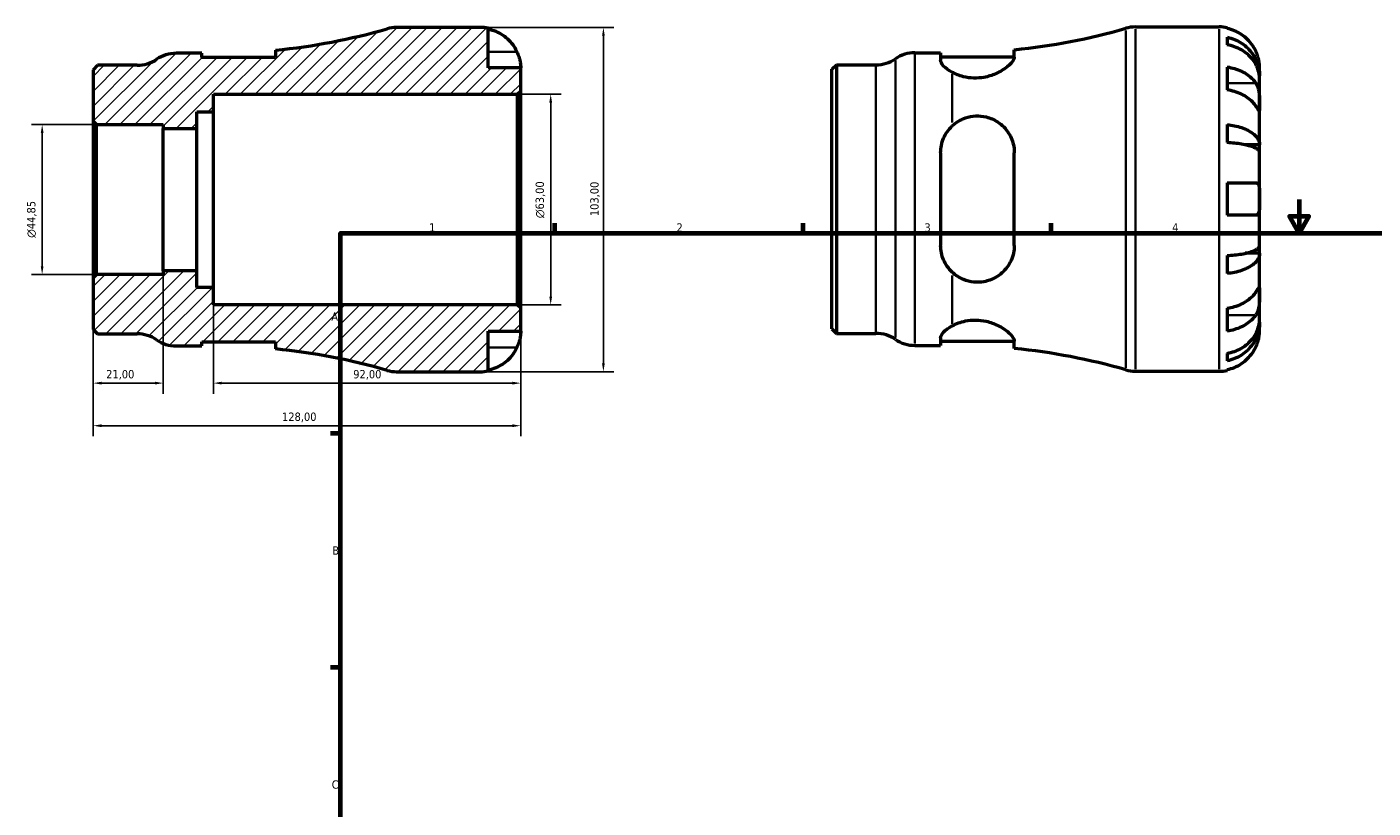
# Model space of a CAD drawing. Header units: millimetres. Extents: x -84 to 673, y 0 to 553.
# Tile 2 of 4: x -84 to 319, y 238 to 472. Entities that reach past the tile are written whole.
import ezdxf

# ---------------------------------------------------------------- set-up
doc = ezdxf.new("R2010")
doc.units = ezdxf.units.MM
for name, color, linetype, lineweight in [('Border (ISO)', 7, 'Continuous', 70), ('Dimension (ISO)', 7, 'Continuous', 25), ('Hatch (ISO)', 7, 'Continuous', 18), ('Visible (ISO)', 7, 'Continuous', 50), ('Visible Narrow (ISO)', 7, 'Continuous', 35)]:
    doc.layers.add(name, color=color, linetype=linetype, lineweight=lineweight)
doc.styles.add('Note Text (ISO)', font='tahoma.ttf')
doc.dimstyles.new('Default (ISO)', dxfattribs={"dimtxt": 2.5, "dimasz": 2.5, "dimexe": 3.175, "dimexo": 0, "dimgap": 0.762, "dimtad": 1, "dimrnd": 1e-08, "dimzin": 0, "dimtxsty": 'Note Text (ISO)', "dimcen": 0.09, "dimdle": 10, "dimclrd": 256, "dimclre": 256, "dimclrt": 232, "dimazin": 0, "dimtfac": 1.40208, "dimtmove": 0, "dimatfit": 3, "dimfxl": 1, "dimtolj": 1, "dimtzin": 0, "dimlwd": -1, "dimlwe": -1, "dimarcsym": 0})

# ---------------------------------------------------------------- blocks, each defined once
blk = doc.blocks.new('Borders Default Border')
at = {"layer": 'Border (ISO)'}
for p, q in [((74.25, 410), (74.25, 412.9)), ((148.5, 410), (148.5, 412.9)), ((222.75, 410), (222.75, 412.9)), ((10, 350), (7.1, 350)), ((10, 280), (7.1, 280))]:
    blk.add_line(p, q, dxfattribs=at)
at = {"layer": 'Border (ISO)', "flags": 128}
for points in [[(297, 420), (297, 410), (294.11, 415), (299.89, 415), (297, 410)], [(10, 10), (10, 410), (584, 410), (584, 10), (10, 10)]]:
    blk.add_lwpolyline(points, dxfattribs=at)
at = {"layer": 'Border (ISO)', "color": 232, "true_color": 0xca0064, "char_height": 2.5, "attachment_point": 7, "style": 'Note Text (ISO)'}
for s, insert in [('1', (36.56, 410.4)), ('2', (110.62, 410.4)), ('3', (184.85, 410.35)), ('4', (259, 410.4)), ('A', (7.29, 383.75)), ('B', (7.59, 313.75)), ('C', (7.43, 243.71))]:
    blk.add_mtext(s, dxfattribs=dict(at, insert=insert))
blk = doc.blocks.new('*D7')
at = {"layer": 'Defpoints', "color": 0, "transparency": 16777216}
for p in [(51.87, 471.5), (51.87, 368.5), (88.75, 368.5)]:
    blk.add_point(p, dxfattribs=at)
at = {"layer": 'Dimension (ISO)', "transparency": 16777216}
for p, q in [((51.87, 471.5), (91.92, 471.5)), ((88.75, 469), (88.75, 371)), ((51.87, 368.5), (91.92, 368.5))]:
    blk.add_line(p, q, dxfattribs=at)
for points in [[(88.33, 469), (89.16, 469), (88.75, 471.5)], [(88.33, 371), (89.16, 371), (88.75, 368.5)]]:
    blk.add_solid(points, dxfattribs=at)
at = {"layer": 'Dimension (ISO)', "color": 232, "true_color": 0xca0064, "transparency": 16777216, "insert": (84.81, 415.05), "char_height": 2.5, "attachment_point": 1, "rotation": 90, "style": 'Note Text (ISO)'}
blk.add_mtext('\\A1;103,00', dxfattribs=at)
blk = doc.blocks.new('*D8')
at = {"layer": 'Defpoints', "color": 0, "transparency": 16777216}
for p in [(62.97, 451.5), (72.97, 451.5), (62.97, 388.5)]:
    blk.add_point(p, dxfattribs=at)
at = {"layer": 'Dimension (ISO)', "transparency": 16777216}
for p, q in [((62.97, 451.5), (76.14, 451.5)), ((72.97, 391), (72.97, 449)), ((62.97, 388.5), (76.14, 388.5))]:
    blk.add_line(p, q, dxfattribs=at)
for points in [[(72.55, 449), (73.39, 449), (72.97, 451.5)], [(72.55, 391), (73.39, 391), (72.97, 388.5)]]:
    blk.add_solid(points, dxfattribs=at)
at = {"layer": 'Dimension (ISO)', "color": 232, "true_color": 0xca0064, "transparency": 16777216, "insert": (68.45, 414.44), "char_height": 2.5, "attachment_point": 1, "rotation": 90, "style": 'Note Text (ISO)'}
blk.add_mtext('\\A1;\\fAIGDT|b0|i0;\\H2.5000;\\ln\\fTahoma|b0|i0;\\H2.5000;63,00', dxfattribs=at)
blk = doc.blocks.new('*D9')
at = {"layer": 'Defpoints', "color": 0, "transparency": 16777216}
for p in [(-64, 396.55), (-43, 398.7), (-64, 365.09)]:
    blk.add_point(p, dxfattribs=at)
at = {"layer": 'Dimension (ISO)', "transparency": 16777216}
for p, q in [((-64, 396.55), (-64, 361.91)), ((-43, 398.7), (-43, 361.91)), ((-45.5, 365.09), (-61.5, 365.09))]:
    blk.add_line(p, q, dxfattribs=at)
for points in [[(-61.5, 365.51), (-61.5, 364.67), (-64, 365.09)], [(-45.5, 365.51), (-45.5, 364.67), (-43, 365.09)]]:
    blk.add_solid(points, dxfattribs=at)
at = {"layer": 'Dimension (ISO)', "color": 232, "true_color": 0xca0064, "transparency": 16777216, "insert": (-60.11, 369.02), "char_height": 2.5, "attachment_point": 1, "style": 'Note Text (ISO)'}
blk.add_mtext('\\A1;21,00', dxfattribs=at)
blk = doc.blocks.new('*D10')
at = {"layer": 'Defpoints', "color": 0, "transparency": 16777216}
for p in [(-28, 393.75), (64, 387.47), (64, 365.09)]:
    blk.add_point(p, dxfattribs=at)
at = {"layer": 'Dimension (ISO)', "transparency": 16777216}
for p, q in [((-28, 393.75), (-28, 361.91)), ((64, 387.47), (64, 361.91)), ((-25.5, 365.09), (61.5, 365.09))]:
    blk.add_line(p, q, dxfattribs=at)
for points in [[(-25.5, 365.51), (-25.5, 364.67), (-28, 365.09)], [(61.5, 365.51), (61.5, 364.67), (64, 365.09)]]:
    blk.add_solid(points, dxfattribs=at)
at = {"layer": 'Dimension (ISO)', "color": 232, "true_color": 0xca0064, "transparency": 16777216, "insert": (13.85, 369.02), "char_height": 2.5, "attachment_point": 1, "style": 'Note Text (ISO)'}
blk.add_mtext('\\A1;92,00', dxfattribs=at)
blk = doc.blocks.new('*D11')
at = {"layer": 'Defpoints', "color": 0, "transparency": 16777216}
for p in [(-64, 396.55), (64, 387.47), (-64, 352.35)]:
    blk.add_point(p, dxfattribs=at)
at = {"layer": 'Dimension (ISO)', "transparency": 16777216}
for p, q in [((-64, 396.55), (-64, 349.18)), ((64, 387.47), (64, 349.18)), ((61.5, 352.35), (-61.5, 352.35))]:
    blk.add_line(p, q, dxfattribs=at)
for points in [[(-61.5, 352.77), (-61.5, 351.93), (-64, 352.35)], [(61.5, 352.77), (61.5, 351.93), (64, 352.35)]]:
    blk.add_solid(points, dxfattribs=at)
at = {"layer": 'Dimension (ISO)', "color": 232, "true_color": 0xca0064, "transparency": 16777216, "insert": (-7.46, 356.29), "char_height": 2.5, "attachment_point": 1, "style": 'Note Text (ISO)'}
blk.add_mtext('\\A1;128,00', dxfattribs=at)
blk = doc.blocks.new('*D12')
at = {"layer": 'Defpoints', "color": 0, "transparency": 16777216}
for p in [(-62.97, 442.42), (-79.27, 397.58), (-62.97, 397.58)]:
    blk.add_point(p, dxfattribs=at)
at = {"layer": 'Dimension (ISO)', "transparency": 16777216}
for p, q in [((-62.97, 442.42), (-82.44, 442.42)), ((-79.27, 439.92), (-79.27, 400.08)), ((-62.97, 397.58), (-82.44, 397.58))]:
    blk.add_line(p, q, dxfattribs=at)
for points in [[(-79.68, 439.92), (-78.85, 439.92), (-79.27, 442.42)], [(-79.68, 400.08), (-78.85, 400.08), (-79.27, 397.58)]]:
    blk.add_solid(points, dxfattribs=at)
at = {"layer": 'Dimension (ISO)', "color": 232, "true_color": 0xca0064, "transparency": 16777216, "insert": (-83.79, 408.56), "char_height": 2.5, "attachment_point": 1, "rotation": 90, "style": 'Note Text (ISO)'}
blk.add_mtext('\\A1;\\fAIGDT|b0|i0;\\H2.5000;\\ln\\fTahoma|b0|i0;\\H2.5000;44,85', dxfattribs=at)

msp = doc.modelspace()

# ---------------------------------------------------------------- hatches: boundary and pattern name
at = {"layer": 'Hatch (ISO)'}
h = msp.add_hatch(dxfattribs=at)
h.set_pattern_fill('ANSI31', color=256, scale=25.4, style=0)
h.set_pattern_definition([(45, (0, 0), (-2.245064, 2.245064), [])])
edge = h.paths.add_edge_path()
edge.add_line((-64.001, 443.452), (-62.971, 442.422))
edge.add_line((-62.971, 442.422), (-43.001, 442.422))
edge.add_line((-43.001, 442.422), (-43.001, 441.301))
edge.add_line((-43.001, 441.301), (-32.951, 441.301))
edge.add_line((-32.951, 441.301), (-32.951, 446.25))
edge.add_line((-32.951, 446.25), (-28.001, 446.25))
edge.add_line((-28.001, 446.25), (-28.001, 451.5))
edge.add_line((-28.001, 451.5), (62.969, 451.5))
edge.add_line((62.969, 451.5), (63.999, 452.53))
edge.add_line((63.999, 452.53), (63.999, 459.375))
edge.add_line((63.999, 459.375), (54.299, 459.375))
edge.add_line((54.299, 459.375), (54.299, 471.255))
edge.add_ellipse((51.874, 459.375), major_axis=(2.425, 11.88), ratio=1, start_angle=0, end_angle=11.53696)
edge.add_line((51.874, 471.5), (26.829, 471.5))
edge.add_ellipse((26.829, 461.2), major_axis=(0, 10.3), ratio=1, start_angle=0, end_angle=16.03899)
edge.add_ellipse((-28.001, 651.928), major_axis=(51.985, -180.829), ratio=1, start_angle=349.62876, end_angle=360, ccw=False)
edge.add_line((-9.42, 464.695), (-9.42, 462.515))
edge.add_line((-9.42, 462.515), (-31.47, 462.515))
edge.add_line((-31.47, 462.515), (-31.47, 463.775))
edge.add_line((-31.47, 463.775), (-39.187, 463.775))
edge.add_ellipse((-39.187, 453.475), major_axis=(0, 10.3), ratio=1, start_angle=0, end_angle=34.41151)
edge.add_ellipse((-50.829, 470.47), major_axis=(5.821, -8.497), ratio=1, start_angle=325.58849, end_angle=360, ccw=False)
edge.add_line((-50.829, 460.17), (-62.656, 460.17))
edge.add_line((-62.656, 460.17), (-64.001, 458.825))
edge.add_line((-64.001, 458.825), (-64.001, 443.452))
edge = h.paths.add_edge_path()
edge.add_line((-62.971, 397.577), (-64.001, 396.547))
edge.add_line((-64.001, 396.548), (-64.001, 381.175))
edge.add_line((-64.001, 381.175), (-62.656, 379.83))
edge.add_line((-62.656, 379.83), (-50.829, 379.83))
edge.add_ellipse((-50.829, 369.53), major_axis=(0, 10.3), ratio=1, start_angle=325.58849, end_angle=360, ccw=False)
edge.add_ellipse((-39.187, 386.525), major_axis=(-5.821, -8.497), ratio=1, start_angle=0, end_angle=34.41151)
edge.add_line((-39.187, 376.225), (-31.47, 376.225))
edge.add_line((-31.47, 376.225), (-31.47, 377.485))
edge.add_line((-31.47, 377.485), (-9.42, 377.485))
edge.add_line((-9.42, 377.485), (-9.42, 375.305))
edge.add_ellipse((-28.001, 188.072), major_axis=(18.582, 187.233), ratio=1, start_angle=349.62876, end_angle=360, ccw=False)
edge.add_ellipse((26.829, 378.8), major_axis=(-2.846, -9.899), ratio=1, start_angle=0, end_angle=16.03899)
edge.add_line((26.829, 368.5), (51.874, 368.5))
edge.add_ellipse((51.874, 380.625), major_axis=(0, -12.125), ratio=1, start_angle=0, end_angle=11.53696)
edge.add_line((54.299, 368.745), (54.299, 380.625))
edge.add_line((54.299, 380.625), (63.999, 380.625))
edge.add_line((63.999, 380.625), (63.999, 387.47))
edge.add_line((63.999, 387.47), (62.969, 388.5))
edge.add_line((62.969, 388.5), (-28.001, 388.5))
edge.add_line((-28.001, 388.5), (-28.001, 393.75))
edge.add_line((-28.001, 393.75), (-32.951, 393.75))
edge.add_line((-32.951, 393.75), (-32.951, 398.699))
edge.add_line((-32.951, 398.699), (-43.001, 398.699))
edge.add_line((-43.001, 398.699), (-43.001, 397.577))
edge.add_line((-43.001, 397.577), (-62.971, 397.577))

# ---------------------------------------------------------------- linework, layer by layer
at = {"layer": 'Visible (ISO)'}
for p, q in [((51.874, 471.5), (26.829, 471.5)), ((248.006, 471.655), (273.05, 471.655)), ((54.299, 459.375), (54.299, 471.255)), ((275.475, 471.41), (275.475, 471.18)), ((275.475, 468.549), (275.475, 466.314)), ((-31.47, 463.775), (-39.187, 463.775)), ((-31.47, 462.515), (-31.47, 463.775)), ((-9.42, 464.695), (-9.42, 462.515)), ((181.989, 463.93), (189.707, 463.93)), ((189.707, 463.93), (189.707, 461.678)), ((211.757, 462.646), (211.757, 464.85)), ((-62.656, 460.17), (-64.001, 458.825)), ((-50.829, 460.17), (-62.656, 460.17)), ((-9.42, 462.515), (-31.47, 462.515)), ((157.175, 458.98), (158.52, 460.325)), ((158.52, 460.325), (170.348, 460.325)), ((158.52, 460.325), (158.52, 379.985)), ((189.707, 462.67), (211.757, 462.67)), ((275.475, 459.665), (275.475, 452.806)), ((285.175, 456.996), (285.175, 459.53)), ((-64.001, 458.825), (-64.001, 443.452)), ((63.999, 459.375), (54.299, 459.375)), ((63.999, 452.53), (63.999, 459.375)), ((157.175, 381.33), (157.175, 458.98)), ((285.175, 456.996), (285.124, 456.996)), ((285.175, 456.032), (285.175, 456.996)), ((285.175, 447.997), (285.175, 456.032)), ((-28.001, 446.25), (-28.001, 451.5)), ((-28.001, 451.5), (62.969, 451.5)), ((62.969, 451.5), (63.999, 452.53)), ((62.969, 451.5), (62.969, 388.5)), ((63.999, 387.47), (63.999, 452.53)), ((285.175, 436.379), (285.175, 447.997)), ((-64.001, 443.452), (-62.971, 442.422)), ((-64.001, 443.452), (-64.001, 396.548)), ((-32.951, 441.301), (-32.951, 446.25)), ((-32.951, 446.25), (-28.001, 446.25)), ((-28.001, 393.75), (-28.001, 446.25)), ((-62.971, 442.422), (-43.001, 442.422)), ((-62.971, 397.577), (-62.971, 442.422)), ((-43.001, 442.422), (-43.001, 441.301)), ((-43.001, 441.301), (-32.951, 441.301)), ((-43.001, 398.699), (-43.001, 441.301)), ((-32.951, 398.699), (-32.951, 441.301)), ((275.475, 442.436), (275.475, 437.039)), ((285.175, 436.379), (280.883, 436.379)), ((285.175, 434.051), (285.175, 436.379)), ((189.707, 434.015), (189.707, 406.295)), ((211.757, 406.295), (211.757, 434.015)), ((285.175, 420.155), (285.175, 434.051)), ((275.475, 425.005), (275.475, 415.305)), ((285.175, 406.259), (285.175, 420.155)), ((275.475, 403.271), (275.475, 397.874)), ((285.175, 403.93), (280.883, 403.93)), ((285.175, 403.93), (285.175, 406.259)), ((285.175, 392.313), (285.175, 403.93)), ((-62.971, 397.577), (-64.001, 396.548)), ((-64.001, 396.548), (-64.001, 381.175)), ((-43.001, 397.577), (-62.971, 397.577)), ((-32.951, 398.699), (-43.001, 398.699)), ((-43.001, 398.699), (-43.001, 397.577)), ((-32.951, 393.75), (-32.951, 398.699)), ((-28.001, 393.75), (-32.951, 393.75)), ((-28.001, 388.5), (-28.001, 393.75)), ((285.175, 384.278), (285.175, 392.313)), ((62.969, 388.5), (-28.001, 388.5)), ((63.999, 387.47), (62.969, 388.5)), ((63.999, 380.625), (63.999, 387.47)), ((275.475, 387.504), (275.475, 380.645)), ((285.175, 383.314), (285.124, 383.314)), ((285.175, 383.314), (285.175, 384.278)), ((285.175, 380.78), (285.175, 383.314)), ((-64.001, 381.175), (-62.656, 379.83)), ((-62.656, 379.83), (-50.829, 379.83)), ((54.299, 368.745), (54.299, 380.625)), ((54.299, 380.625), (63.999, 380.625)), ((157.175, 381.33), (158.52, 379.985)), ((158.52, 379.985), (170.348, 379.985)), ((-39.187, 376.225), (-31.47, 376.225)), ((-31.47, 376.225), (-31.47, 377.485)), ((-31.47, 377.485), (-9.42, 377.485)), ((-9.42, 377.485), (-9.42, 375.305)), ((181.989, 376.38), (189.707, 376.38)), ((189.707, 378.632), (189.707, 376.38)), ((189.707, 377.64), (211.757, 377.64)), ((211.757, 375.46), (211.757, 377.663)), ((275.475, 373.996), (275.475, 371.761)), ((26.829, 368.5), (51.874, 368.5)), ((248.006, 368.655), (273.05, 368.655)), ((275.475, 369.13), (275.475, 368.9))]:
    msp.add_line(p, q, dxfattribs=at)
for centre, radius, start, end in [((26.829, 461.2), 10.3, 90, 106.03899), ((51.874, 459.375), 12.125, 78.46304, 90), ((248.006, 461.355), 10.3, 90, 106.03899), ((273.05, 459.53), 12.125, 78.46304, 90), ((-28.001, 651.928), 188.153, 275.66774, 286.03899), ((193.175, 652.083), 188.153, 275.66774, 286.03899), ((-39.187, 453.475), 10.3, 90, 124.41151), ((181.989, 453.63), 10.3, 90, 124.41151), ((-50.829, 470.47), 10.3, 270, 304.41151), ((170.348, 470.625), 10.3, 270, 304.41151), ((-50.829, 369.53), 10.3, 55.58849, 90), ((170.348, 369.685), 10.3, 55.58849, 90), ((-39.187, 386.525), 10.3, 235.58849, 270), ((-28.001, 188.072), 188.153, 73.96101, 84.33226), ((181.989, 386.68), 10.3, 235.58849, 270), ((193.175, 188.227), 188.153, 73.96101, 84.33226), ((26.829, 378.8), 10.3, 253.96101, 270), ((51.874, 380.625), 12.125, 270, 281.53696), ((248.006, 378.955), 10.3, 253.96101, 270), ((273.05, 380.78), 12.125, 270, 281.53696)]:
    msp.add_arc(centre, radius, start, end, dxfattribs=at)
for points, knots in [([(54.299, 471.025), (55.075, 470.866), (55.834, 470.626), (57.196, 470.06), (57.923, 469.678), (59.279, 468.77), (59.909, 468.243), (60.968, 467.181), (61.495, 466.547), (62.302, 465.334), (62.612, 464.775), (62.867, 464.225)], [0.2300371, 0.2300371, 0.2300371, 0.2300371, 0.4481544, 0.4481544, 0.6727436, 0.6727436, 0.8973328, 0.8973328, 1.1227327, 1.1227327, 1.2981486, 1.2981486, 1.2981486, 1.2981486]), ([(284.043, 464.38), (283.789, 464.93), (283.479, 465.489), (282.671, 466.702), (282.144, 467.336), (281.085, 468.398), (280.456, 468.925), (279.1, 469.833), (278.373, 470.215), (277.01, 470.781), (276.252, 471.021), (275.475, 471.18)], [5.9143146, 5.9143146, 5.9143146, 5.9143146, 6.0897305, 6.0897305, 6.3151304, 6.3151304, 6.5397196, 6.5397196, 6.7643088, 6.7643088, 6.9824261, 6.9824261, 6.9824261, 6.9824261]), ([(275.475, 468.549), (276.252, 468.395), (277.011, 468.163), (278.375, 467.615), (279.102, 467.246), (280.458, 466.366), (281.088, 465.857), (282.146, 464.829), (282.673, 464.217), (283.581, 462.898), (283.962, 462.192), (284.536, 460.846), (284.782, 460.082), (285.101, 458.522), (285.175, 457.726), (285.175, 456.996)], [0.2300349, 0.2300349, 0.2300349, 0.2300349, 0.4483378, 0.4483378, 0.6728957, 0.6728957, 0.8974535, 0.8974535, 1.1226267, 1.1226267, 1.3478, 1.3478, 1.5738057, 1.5738057, 1.7998115, 1.7998115, 1.7998115, 1.7998115]), ([(62.867, 464.225), (62.937, 464.073), (63.005, 463.92), (63.185, 463.487), (63.291, 463.207), (63.492, 462.614), (63.583, 462.304), (63.776, 461.543), (63.853, 461.119), (63.962, 460.325), (63.982, 459.984), (64.001, 459.502), (63.999, 459.375), (63.999, 459.375)], [-0.77507703, -0.77507703, -0.77507703, -0.77507703, -0.72560399, -0.72560399, -0.63594265, -0.63594265, -0.53365641, -0.53365641, -0.3753162, -0.3753162, -0.19216783, -0.19216783, 0, 0, 0, 0]), ([(285.175, 456.032), (285.175, 456.681), (285.101, 457.39), (284.782, 458.779), (284.536, 459.458), (283.962, 460.656), (283.581, 461.284), (282.673, 462.458), (282.146, 463.003), (281.088, 463.917), (280.458, 464.371), (279.102, 465.154), (278.375, 465.483), (277.011, 465.97), (276.252, 466.177), (275.475, 466.314)], [5.4054322, 5.4054322, 5.4054322, 5.4054322, 5.6314379, 5.6314379, 5.8574437, 5.8574437, 6.0826169, 6.0826169, 6.3077901, 6.3077901, 6.5323479, 6.5323479, 6.7569058, 6.7569058, 6.9752088, 6.9752088, 6.9752088, 6.9752088]), ([(285.175, 459.53), (285.175, 459.53), (285.176, 459.589), (285.171, 459.832), (285.166, 460.027), (285.121, 460.615), (285.072, 461.044), (284.908, 461.88), (284.82, 462.244), (284.625, 462.904), (284.529, 463.19), (284.311, 463.77), (284.189, 464.063), (284.052, 464.361), (284.048, 464.37), (284.043, 464.38)], [-3.37535926, -3.37535926, -3.37535926, -3.37535926, -3.24472064, -3.24472064, -3.10081281, -3.10081281, -2.91318515, -2.91318515, -2.78540812, -2.78540812, -2.69094331, -2.69094331, -2.59427293, -2.59427293, -2.59108226, -2.59108226, -2.59108226, -2.59108226]), ([(193.175, 458.065), (193.147, 458.08), (193.119, 458.095), (192.068, 458.676), (191.189, 459.336), (190.008, 460.596), (189.707, 461.194), (189.707, 461.678)], [0.82683179, 0.82683179, 0.82683179, 0.82683179, 0.83915061, 0.83915061, 1.2975562, 1.2975562, 1.75596178, 1.75596178, 1.75596178, 1.75596178]), ([(211.757, 462.646), (211.757, 462.636), (211.757, 462.626), (211.75, 462.37), (211.669, 462.099), (211.187, 461.167), (210.526, 460.429), (208.689, 458.963), (207.509, 458.229), (205.077, 457.177), (203.916, 456.804), (201.672, 456.394), (200.644, 456.312), (198.529, 456.372), (197.483, 456.526), (195.245, 457.089), (194.123, 457.55), (193.175, 458.065)], [-2.7123794, -2.7123794, -2.7123794, -2.7123794, -2.7025073, -2.7025073, -2.4682585, -2.4682585, -1.9537281, -1.9537281, -1.4436947, -1.4436947, -1.0589708, -1.0589708, -0.7478496, -0.7478496, -0.4201754, -0.4201754, -0.0001182, -0.0001182, -0.0001182, -0.0001182]), ([(275.475, 459.665), (276.252, 459.552), (277.01, 459.383), (278.373, 458.982), (279.1, 458.712), (280.456, 458.07), (281.085, 457.697), (282.144, 456.946), (282.671, 456.498), (283.479, 455.641), (283.789, 455.245), (284.043, 454.856)], [0.2300371, 0.2300371, 0.2300371, 0.2300371, 0.4481544, 0.4481544, 0.6727436, 0.6727436, 0.8973328, 0.8973328, 1.1227327, 1.1227327, 1.2981486, 1.2981486, 1.2981486, 1.2981486]), ([(284.043, 447.997), (283.789, 448.386), (283.479, 448.782), (282.671, 449.639), (282.144, 450.087), (281.085, 450.838), (280.456, 451.211), (279.1, 451.853), (278.373, 452.124), (277.01, 452.524), (276.252, 452.693), (275.475, 452.806)], [5.9143146, 5.9143146, 5.9143146, 5.9143146, 6.0897305, 6.0897305, 6.3151304, 6.3151304, 6.5397196, 6.5397196, 6.7643088, 6.7643088, 6.9824261, 6.9824261, 6.9824261, 6.9824261]), ([(284.043, 454.856), (284.097, 454.774), (284.149, 454.689), (284.331, 454.366), (284.45, 454.11), (284.668, 453.535), (284.763, 453.215), (284.954, 452.395), (285.03, 451.886), (285.138, 450.758), (285.159, 450.151), (285.177, 448.99), (285.175, 448.451), (285.175, 447.997)], [-0.78090098, -0.78090098, -0.78090098, -0.78090098, -0.74249641, -0.74249641, -0.64168011, -0.64168011, -0.53308797, -0.53308797, -0.37727943, -0.37727943, -0.19250343, -0.19250343, 0, 0, 0, 0]), ([(285.175, 447.997), (285.175, 447.729), (285.175, 447.493), (285.173, 447.083), (285.17, 446.915), (285.145, 446.638), (285.118, 446.565), (285.007, 446.591), (284.926, 446.681), (284.729, 446.955), (284.632, 447.099), (284.409, 447.437), (284.285, 447.627), (284.114, 447.889), (284.079, 447.943), (284.043, 447.997)], [0, 0, 0, 0, 0.11375655, 0.11375655, 0.23538098, 0.23538098, 0.39430899, 0.39430899, 0.54630686, 0.54630686, 0.65204055, 0.65204055, 0.75381821, 0.75381821, 0.77933795, 0.77933795, 0.77933795, 0.77933795]), ([(193.175, 442.043), (193.75, 442.583), (194.388, 443.068), (195.726, 443.866), (196.415, 444.189), (198.124, 444.777), (199.155, 444.978), (201.268, 445.078), (202.311, 444.975), (204.573, 444.43), (205.732, 443.917), (208.093, 442.375), (209.208, 441.236), (210.815, 438.701), (211.353, 437.325), (211.704, 435.253), (211.757, 434.637), (211.757, 434.015)], [-2.9476979, -2.9476979, -2.9476979, -2.9476979, -2.692266, -2.692266, -2.456116, -2.456116, -2.1378146, -2.1378146, -1.8188534, -1.8188534, -1.4204478, -1.4204478, -0.9031192, -0.9031192, -0.4249955, -0.4249955, -0.2276869, -0.2276869, -0.2276869, -0.2276869]), ([(189.707, 434.015), (189.707, 435.464), (190.008, 436.979), (191.189, 439.736), (192.068, 440.98), (193.119, 441.99), (193.147, 442.016), (193.175, 442.043)], [1.68323751, 1.68323751, 1.68323751, 1.68323751, 2.1416431, 2.1416431, 2.60004869, 2.60004869, 2.6123675, 2.6123675, 2.6123675, 2.6123675]), ([(275.475, 442.436), (276.252, 442.355), (277.011, 442.234), (278.375, 441.946), (279.102, 441.753), (280.458, 441.292), (281.088, 441.024), (282.146, 440.486), (282.673, 440.165), (283.581, 439.473), (283.962, 439.103), (284.536, 438.398), (284.782, 437.997), (285.101, 437.179), (285.175, 436.762), (285.175, 436.379)], [0.2300349, 0.2300349, 0.2300349, 0.2300349, 0.4483378, 0.4483378, 0.6728957, 0.6728957, 0.8974535, 0.8974535, 1.1226267, 1.1226267, 1.3478, 1.3478, 1.5738057, 1.5738057, 1.7998115, 1.7998115, 1.7998115, 1.7998115]), ([(285.175, 434.051), (285.175, 434.24), (285.101, 434.446), (284.782, 434.849), (284.536, 435.047), (283.962, 435.395), (283.581, 435.578), (282.673, 435.919), (282.146, 436.077), (281.088, 436.343), (280.458, 436.475), (279.102, 436.702), (278.375, 436.798), (277.011, 436.939), (276.252, 436.999), (275.475, 437.039)], [5.4054322, 5.4054322, 5.4054322, 5.4054322, 5.6314379, 5.6314379, 5.8574437, 5.8574437, 6.0826169, 6.0826169, 6.3077901, 6.3077901, 6.5323479, 6.5323479, 6.7569058, 6.7569058, 6.9752088, 6.9752088, 6.9752088, 6.9752088]), ([(275.475, 425.005), (276.252, 425.005), (277.01, 425.005), (278.373, 425.005), (279.1, 425.005), (280.456, 425.005), (281.085, 425.005), (282.144, 425.005), (282.671, 425.005), (283.479, 425.005), (283.789, 425.005), (284.043, 425.005)], [0.2300371, 0.2300371, 0.2300371, 0.2300371, 0.4481544, 0.4481544, 0.6727436, 0.6727436, 0.8973328, 0.8973328, 1.1227327, 1.1227327, 1.2981486, 1.2981486, 1.2981486, 1.2981486]), ([(284.043, 425.005), (284.114, 425.005), (284.181, 424.998), (284.362, 424.957), (284.468, 424.906), (284.669, 424.741), (284.759, 424.621), (284.952, 424.229), (285.03, 423.917), (285.138, 423.101), (285.159, 422.587), (285.177, 421.43), (285.175, 420.795), (285.175, 420.155)], [-0.77507703, -0.77507703, -0.77507703, -0.77507703, -0.72560399, -0.72560399, -0.63594265, -0.63594265, -0.53365641, -0.53365641, -0.3753162, -0.3753162, -0.19216783, -0.19216783, 0, 0, 0, 0]), ([(285.175, 420.155), (285.175, 419.719), (285.176, 419.286), (285.171, 418.404), (285.166, 417.964), (285.121, 417.035), (285.072, 416.582), (284.908, 415.978), (284.82, 415.781), (284.625, 415.525), (284.529, 415.444), (284.311, 415.334), (284.189, 415.307), (284.052, 415.305), (284.048, 415.305), (284.043, 415.305)], [-3.37535926, -3.37535926, -3.37535926, -3.37535926, -3.24472064, -3.24472064, -3.10081281, -3.10081281, -2.91318515, -2.91318515, -2.78540812, -2.78540812, -2.69094331, -2.69094331, -2.59427293, -2.59427293, -2.59108226, -2.59108226, -2.59108226, -2.59108226]), ([(284.043, 415.305), (283.789, 415.305), (283.479, 415.305), (282.671, 415.305), (282.144, 415.305), (281.085, 415.305), (280.456, 415.305), (279.1, 415.305), (278.373, 415.305), (277.01, 415.305), (276.252, 415.305), (275.475, 415.305)], [5.9143146, 5.9143146, 5.9143146, 5.9143146, 6.0897305, 6.0897305, 6.3151304, 6.3151304, 6.5397196, 6.5397196, 6.7643088, 6.7643088, 6.9824261, 6.9824261, 6.9824261, 6.9824261]), ([(193.175, 398.267), (193.147, 398.294), (193.119, 398.32), (192.068, 399.33), (191.189, 400.574), (190.008, 403.331), (189.707, 404.846), (189.707, 406.295)], [0.82683179, 0.82683179, 0.82683179, 0.82683179, 0.83915061, 0.83915061, 1.2975562, 1.2975562, 1.75596178, 1.75596178, 1.75596178, 1.75596178]), ([(211.757, 406.295), (211.757, 406.264), (211.757, 406.232), (211.75, 405.456), (211.669, 404.724), (211.187, 402.449), (210.526, 400.999), (208.689, 398.509), (207.509, 397.455), (205.077, 396.092), (203.916, 395.665), (201.672, 395.263), (200.644, 395.222), (198.529, 395.437), (197.483, 395.706), (195.245, 396.636), (194.123, 397.375), (193.175, 398.267)], [-2.7123794, -2.7123794, -2.7123794, -2.7123794, -2.7025073, -2.7025073, -2.4682585, -2.4682585, -1.9537281, -1.9537281, -1.4436947, -1.4436947, -1.0589708, -1.0589708, -0.7478496, -0.7478496, -0.4201754, -0.4201754, -0.0001182, -0.0001182, -0.0001182, -0.0001182]), ([(275.475, 403.271), (276.252, 403.311), (277.011, 403.371), (278.375, 403.512), (279.102, 403.608), (280.458, 403.835), (281.088, 403.967), (282.146, 404.233), (282.673, 404.391), (283.581, 404.732), (283.962, 404.915), (284.536, 405.263), (284.782, 405.46), (285.101, 405.864), (285.175, 406.07), (285.175, 406.259)], [0.2300349, 0.2300349, 0.2300349, 0.2300349, 0.4483378, 0.4483378, 0.6728957, 0.6728957, 0.8974535, 0.8974535, 1.1226267, 1.1226267, 1.3478, 1.3478, 1.5738057, 1.5738057, 1.7998115, 1.7998115, 1.7998115, 1.7998115]), ([(285.175, 403.93), (285.175, 403.548), (285.101, 403.13), (284.782, 402.312), (284.536, 401.912), (283.962, 401.207), (283.581, 400.836), (282.673, 400.145), (282.146, 399.824), (281.088, 399.285), (280.458, 399.018), (279.102, 398.557), (278.375, 398.363), (277.011, 398.076), (276.252, 397.955), (275.475, 397.874)], [5.4054322, 5.4054322, 5.4054322, 5.4054322, 5.6314379, 5.6314379, 5.8574437, 5.8574437, 6.0826169, 6.0826169, 6.3077901, 6.3077901, 6.5323479, 6.5323479, 6.7569058, 6.7569058, 6.9752088, 6.9752088, 6.9752088, 6.9752088]), ([(275.475, 387.504), (276.252, 387.617), (277.01, 387.786), (278.373, 388.186), (279.1, 388.456), (280.456, 389.099), (281.085, 389.472), (282.144, 390.223), (282.671, 390.671), (283.479, 391.528), (283.789, 391.924), (284.043, 392.313)], [0.2300371, 0.2300371, 0.2300371, 0.2300371, 0.4481544, 0.4481544, 0.6727436, 0.6727436, 0.8973328, 0.8973328, 1.1227327, 1.1227327, 1.2981486, 1.2981486, 1.2981486, 1.2981486]), ([(284.043, 392.313), (284.097, 392.395), (284.149, 392.474), (284.331, 392.753), (284.45, 392.936), (284.668, 393.265), (284.763, 393.405), (284.954, 393.662), (285.03, 393.739), (285.138, 393.726), (285.159, 393.603), (285.177, 393.125), (285.175, 392.766), (285.175, 392.313)], [-0.78090098, -0.78090098, -0.78090098, -0.78090098, -0.74249641, -0.74249641, -0.64168011, -0.64168011, -0.53308797, -0.53308797, -0.37727943, -0.37727943, -0.19250343, -0.19250343, 0, 0, 0, 0]), ([(285.175, 392.313), (285.175, 392.044), (285.175, 391.746), (285.173, 391.078), (285.17, 390.707), (285.145, 389.815), (285.118, 389.288), (285.007, 388.258), (284.926, 387.766), (284.729, 386.975), (284.632, 386.668), (284.409, 386.106), (284.285, 385.853), (284.114, 385.564), (284.079, 385.508), (284.043, 385.454)], [0, 0, 0, 0, 0.11375655, 0.11375655, 0.23538098, 0.23538098, 0.39430899, 0.39430899, 0.54630686, 0.54630686, 0.65204055, 0.65204055, 0.75381821, 0.75381821, 0.77933795, 0.77933795, 0.77933795, 0.77933795]), ([(193.175, 382.245), (193.75, 382.557), (194.388, 382.849), (195.726, 383.336), (196.415, 383.535), (198.124, 383.883), (199.155, 383.986), (201.268, 383.959), (202.311, 383.829), (204.573, 383.315), (205.732, 382.886), (208.093, 381.743), (209.208, 380.985), (210.815, 379.568), (211.353, 378.903), (211.704, 378.088), (211.757, 377.866), (211.757, 377.663)], [-2.9476979, -2.9476979, -2.9476979, -2.9476979, -2.692266, -2.692266, -2.456116, -2.456116, -2.1378146, -2.1378146, -1.8188534, -1.8188534, -1.4204478, -1.4204478, -0.9031192, -0.9031192, -0.4249955, -0.4249955, -0.2276869, -0.2276869, -0.2276869, -0.2276869]), ([(284.043, 385.454), (283.789, 385.065), (283.479, 384.669), (282.671, 383.812), (282.144, 383.364), (281.085, 382.613), (280.456, 382.24), (279.1, 381.597), (278.373, 381.327), (277.01, 380.927), (276.252, 380.758), (275.475, 380.645)], [5.9143146, 5.9143146, 5.9143146, 5.9143146, 6.0897305, 6.0897305, 6.3151304, 6.3151304, 6.5397196, 6.5397196, 6.7643088, 6.7643088, 6.9824261, 6.9824261, 6.9824261, 6.9824261]), ([(275.475, 373.996), (276.252, 374.133), (277.011, 374.34), (278.375, 374.827), (279.102, 375.156), (280.458, 375.939), (281.088, 376.392), (282.146, 377.307), (282.673, 377.852), (283.581, 379.025), (283.962, 379.654), (284.536, 380.852), (284.782, 381.531), (285.101, 382.92), (285.175, 383.629), (285.175, 384.278)], [0.2300349, 0.2300349, 0.2300349, 0.2300349, 0.4483378, 0.4483378, 0.6728957, 0.6728957, 0.8974535, 0.8974535, 1.1226267, 1.1226267, 1.3478, 1.3478, 1.5738057, 1.5738057, 1.7998115, 1.7998115, 1.7998115, 1.7998115]), ([(285.175, 383.314), (285.175, 382.584), (285.101, 381.788), (284.782, 380.227), (284.536, 379.464), (283.962, 378.118), (283.581, 377.412), (282.673, 376.093), (282.146, 375.481), (281.088, 374.453), (280.458, 373.943), (279.102, 373.064), (278.375, 372.694), (277.011, 372.147), (276.252, 371.915), (275.475, 371.761)], [5.4054322, 5.4054322, 5.4054322, 5.4054322, 5.6314379, 5.6314379, 5.8574437, 5.8574437, 6.0826169, 6.0826169, 6.3077901, 6.3077901, 6.5323479, 6.5323479, 6.7569058, 6.7569058, 6.9752088, 6.9752088, 6.9752088, 6.9752088]), ([(63.999, 380.625), (63.999, 380.625), (63.999, 380.566), (63.995, 380.323), (63.989, 380.128), (63.944, 379.54), (63.895, 379.111), (63.731, 378.275), (63.644, 377.911), (63.448, 377.251), (63.353, 376.965), (63.135, 376.385), (63.013, 376.092), (62.876, 375.794), (62.871, 375.785), (62.867, 375.775)], [-3.37535926, -3.37535926, -3.37535926, -3.37535926, -3.24472064, -3.24472064, -3.10081281, -3.10081281, -2.91318515, -2.91318515, -2.78540812, -2.78540812, -2.69094331, -2.69094331, -2.59427293, -2.59427293, -2.59108226, -2.59108226, -2.59108226, -2.59108226]), ([(189.707, 378.632), (189.707, 379.116), (190.008, 379.714), (191.189, 380.974), (192.068, 381.634), (193.119, 382.214), (193.147, 382.23), (193.175, 382.245)], [1.68323751, 1.68323751, 1.68323751, 1.68323751, 2.1416431, 2.1416431, 2.60004869, 2.60004869, 2.6123675, 2.6123675, 2.6123675, 2.6123675]), ([(284.043, 375.93), (284.114, 376.082), (284.181, 376.235), (284.362, 376.668), (284.468, 376.948), (284.669, 377.541), (284.759, 377.851), (284.952, 378.612), (285.03, 379.036), (285.138, 379.83), (285.159, 380.17), (285.177, 380.653), (285.175, 380.78), (285.175, 380.78)], [-0.77507703, -0.77507703, -0.77507703, -0.77507703, -0.72560399, -0.72560399, -0.63594265, -0.63594265, -0.53365641, -0.53365641, -0.3753162, -0.3753162, -0.19216783, -0.19216783, 0, 0, 0, 0]), ([(62.867, 375.775), (62.612, 375.225), (62.302, 374.666), (61.495, 373.453), (60.968, 372.819), (59.909, 371.757), (59.279, 371.23), (57.923, 370.322), (57.196, 369.94), (55.834, 369.374), (55.075, 369.134), (54.299, 368.975)], [5.9143146, 5.9143146, 5.9143146, 5.9143146, 6.0897305, 6.0897305, 6.3151304, 6.3151304, 6.5397196, 6.5397196, 6.7643088, 6.7643088, 6.9824261, 6.9824261, 6.9824261, 6.9824261]), ([(275.475, 369.13), (276.252, 369.289), (277.01, 369.529), (278.373, 370.094), (279.1, 370.476), (280.456, 371.385), (281.085, 371.912), (282.144, 372.974), (282.671, 373.608), (283.479, 374.82), (283.789, 375.38), (284.043, 375.93)], [0.2300371, 0.2300371, 0.2300371, 0.2300371, 0.4481544, 0.4481544, 0.6727436, 0.6727436, 0.8973328, 0.8973328, 1.1227327, 1.1227327, 1.2981486, 1.2981486, 1.2981486, 1.2981486])]:
    msp.add_open_spline(points, degree=3, knots=knots, dxfattribs=at)
at = {"layer": 'Visible Narrow (ISO)'}
for p, q in [((245.16, 369.685), (245.16, 470.625)), ((248.006, 471.021), (248.006, 369.289)), ((273.05, 369.289), (273.05, 471.021)), ((62.438, 464.225), (54.727, 464.225)), ((170.348, 380.479), (170.348, 459.83)), ((176.169, 378.699), (176.169, 461.611)), ((181.989, 463.391), (181.989, 376.919)), ((193.175, 443.027), (193.175, 457.479)), ((283.615, 454.856), (275.903, 454.856)), ((193.175, 382.831), (193.175, 397.282)), ((283.615, 385.454), (275.903, 385.454)), ((62.438, 375.775), (54.727, 375.775))]:
    msp.add_line(p, q, dxfattribs=at)

# ---------------------------------------------------------------- block references
msp.add_blockref('Borders Default Border', (0, 0))

# ---------------------------------------------------------------- dimensions: what is measured, and where the dimension line sits
at = {"layer": 'Dimension (ISO)'}
for base, p1, p2, angle, picture, middle in [((88.745, 368.5), (51.874, 471.5), (51.874, 368.5), 90, '*D7', (88.745, 420)), ((-64.001, 365.088), (-43.001, 398.699), (-64.001, 396.548), 180, '*D9', (-56.001, 365.088)), ((-64.001, 352.35), (63.999, 387.47), (-64.001, 396.548), 180, '*D11', (-2.501, 352.35)), ((63.999, 365.088), (-28.001, 393.75), (63.999, 387.47), 180, '*D10', (17.999, 365.088))]:
    dim = msp.add_linear_dim(base=base, p1=p1, p2=p2, angle=angle, dimstyle='Default (ISO)', override={"dimdec": 2, "dimtp": 0, "dimtm": 0, "dimtdec": 2, "dimtofl": 0, "dimatfit": 1}, dxfattribs=at)
    dim.commit()
    dim.dimension.update_dxf_attribs({"geometry": picture, "text_midpoint": middle, "dimtype": 160})
for base, p1, p2, picture, middle in [((72.969, 451.5), (62.969, 388.5), (62.969, 451.5), '*D8', (72.969, 420)), ((-79.265794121, 397.5775), (-62.971420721, 442.4225), (-62.971420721, 397.5775), '*D12', (-79.265794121, 414.0945))]:
    dim = msp.add_linear_dim(base=base, p1=p1, p2=p2, angle=90, text='\\fAIGDT|b0|i0;\\H2.5000;\\ln\\fTahoma|b0|i0;\\H2.5000;<>', dimstyle='Default (ISO)', override={"dimdec": 2, "dimtp": 0, "dimtm": 0, "dimtdec": 2, "dimtofl": 0, "dimatfit": 1}, dxfattribs=at)
    dim.commit()
    dim.dimension.update_dxf_attribs({"geometry": picture, "text_midpoint": middle, "dimtype": 160})

doc.saveas('drawing.dxf')
